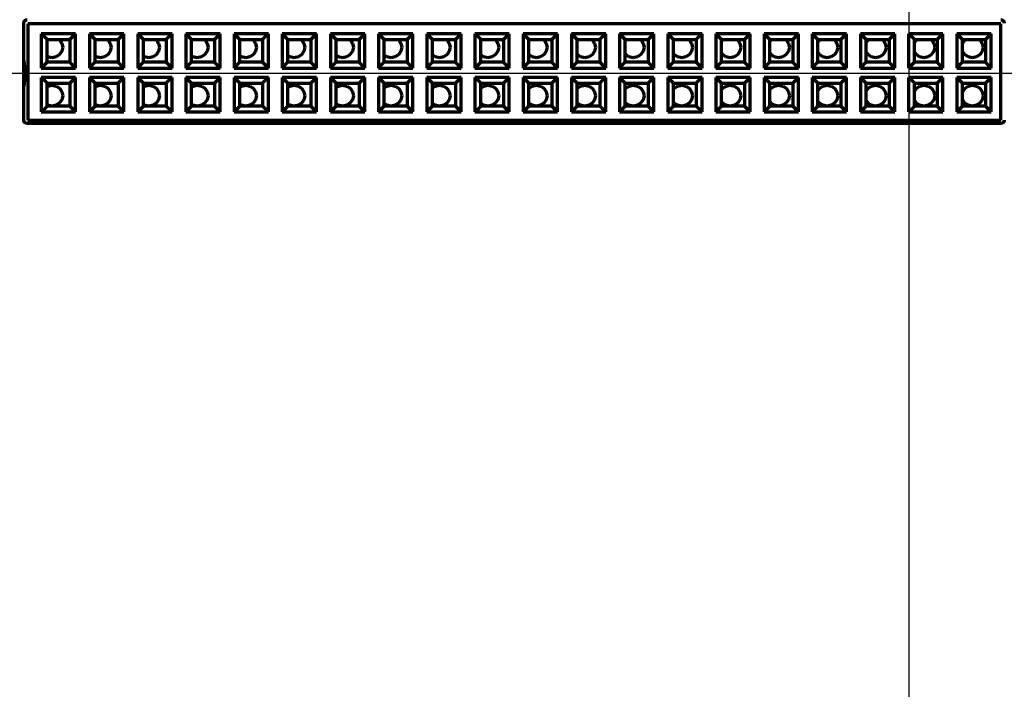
# Model space of a CAD drawing. Header units: millimetres. Extents: x 0 to 1189, y 0 to 841.
# Tile 46 of 56: x 635 to 687, y 579 to 614. Entities that reach past the tile are written whole.
import ezdxf

# ---------------------------------------------------------------- set-up
doc = ezdxf.new("R2010")
doc.units = ezdxf.units.MM
doc.header["$LTSCALE"] = 0.75
doc.layers.add('FD_Dimensions', color=7, linetype='Continuous', lineweight=35)
doc.layers.add('Visible', color=7, linetype='Continuous', lineweight=70)
doc.styles.get("Standard").update_dxf_attribs({"font": 'arial.ttf'})
doc.dimstyles.new('Dim-ISO-25', dxfattribs={"dimtxt": 3.5, "dimasz": 3.5, "dimexe": 2.1, "dimexo": 2.1, "dimgap": 1.4, "dimtad": 1, "dimzin": 12, "dimdsep": 46, "dimtxsty": 'Standard', "dimcen": 0, "dimazin": 3, "dimtp": 0.1, "dimtm": 0.1, "dimtfac": 0.714286, "dimtmove": 0, "dimatfit": 3, "dimfxl": 1, "dimtzin": 12, "dimarcsym": 0})

# ---------------------------------------------------------------- blocks, each defined once
blk = doc.blocks.new('*D25')
at = {"layer": 'Defpoints', "color": 0, "transparency": 16777216}
for p in [(639.804796, 687.8848), (463.566121, 484.8848), (639.804796, 484.8848)]:
    blk.add_point(p, dxfattribs=at)
at = {"layer": 'FD_Dimensions', "color": 0, "lineweight": -2, "transparency": 16777216}
for p, q in [((637.704796, 687.8848), (461.466121, 687.8848)), ((463.566121, 684.3848), (463.566121, 488.3848)), ((637.704796, 484.8848), (461.466121, 484.8848))]:
    blk.add_line(p, q, dxfattribs=at)
at = {"layer": 'FD_Dimensions', "color": 0, "transparency": 16777216}
for points in [[(462.982788, 684.3848), (464.149454, 684.3848), (463.566121, 687.8848)], [(462.982788, 488.3848), (464.149454, 488.3848), (463.566121, 484.8848)]]:
    blk.add_solid(points, dxfattribs=at)
at = {"layer": 'FD_Dimensions', "color": 0, "transparency": 16777216, "insert": (460.377922, 586.3848), "char_height": 3.5, "attachment_point": 5, "rotation": 90}
blk.add_mtext('203', dxfattribs=at)
blk = doc.blocks.new('*D27')
at = {"layer": 'Defpoints', "color": 0, "transparency": 16777216}
for p in [(527.013731, 610.8848), (690.184796, 610.8848), (690.184796, 561.8848)]:
    blk.add_point(p, dxfattribs=at)
at = {"layer": 'FD_Dimensions', "color": 0, "lineweight": -2, "transparency": 16777216}
for p, q in [((688.084796, 610.8848), (524.913731, 610.8848)), ((527.013731, 565.3848), (527.013731, 607.3848)), ((688.084796, 561.8848), (524.913731, 561.8848))]:
    blk.add_line(p, q, dxfattribs=at)
at = {"layer": 'FD_Dimensions', "color": 0, "transparency": 16777216}
for points in [[(526.430398, 607.3848), (527.597065, 607.3848), (527.013731, 610.8848)], [(526.430398, 565.3848), (527.597065, 565.3848), (527.013731, 561.8848)]]:
    blk.add_solid(points, dxfattribs=at)
at = {"layer": 'FD_Dimensions', "color": 0, "transparency": 16777216, "insert": (523.826726, 586.3848), "char_height": 3.5, "attachment_point": 5, "rotation": 90}
blk.add_mtext('49', dxfattribs=at)
blk = doc.blocks.new('*D28')
at = {"layer": 'Defpoints', "color": 0, "transparency": 16777216}
for p in [(632.184796, 610.8848), (690.184796, 610.8848), (690.184796, 457.95244)]:
    blk.add_point(p, dxfattribs=at)
at = {"layer": 'FD_Dimensions', "color": 0, "lineweight": -2, "transparency": 16777216}
for p, q in [((632.184796, 608.7848), (632.184796, 455.85244)), ((690.184796, 608.7848), (690.184796, 455.85244)), ((635.684796, 457.95244), (686.684796, 457.95244))]:
    blk.add_line(p, q, dxfattribs=at)
at = {"layer": 'FD_Dimensions', "color": 0, "transparency": 16777216}
for points in [[(635.684796, 458.535774), (635.684796, 457.369107), (632.184796, 457.95244)], [(686.684796, 458.535774), (686.684796, 457.369107), (690.184796, 457.95244)]]:
    blk.add_solid(points, dxfattribs=at)
at = {"layer": 'FD_Dimensions', "color": 0, "transparency": 16777216, "insert": (661.184796, 461.139446), "char_height": 3.5, "attachment_point": 5}
blk.add_mtext('58', dxfattribs=at)
blk = doc.blocks.new('*D29')
at = {"layer": 'Defpoints', "color": 0, "transparency": 16777216}
for p in [(623.804796, 629.3848), (681.804796, 629.3848), (681.804796, 447.113147)]:
    blk.add_point(p, dxfattribs=at)
at = {"layer": 'FD_Dimensions', "color": 0, "lineweight": -2, "transparency": 16777216}
for p, q in [((623.804796, 627.2848), (623.804796, 445.013147)), ((681.804796, 627.2848), (681.804796, 445.013147)), ((627.304796, 447.113147), (678.304796, 447.113147))]:
    blk.add_line(p, q, dxfattribs=at)
at = {"layer": 'FD_Dimensions', "color": 0, "transparency": 16777216}
for points in [[(627.304796, 447.69648), (627.304796, 446.529813), (623.804796, 447.113147)], [(678.304796, 447.69648), (678.304796, 446.529813), (681.804796, 447.113147)]]:
    blk.add_solid(points, dxfattribs=at)
at = {"layer": 'FD_Dimensions', "color": 0, "transparency": 16777216, "insert": (652.804796, 450.300152), "char_height": 3.5, "attachment_point": 5}
blk.add_mtext('58', dxfattribs=at)
blk = doc.blocks.new('*D30')
at = {"layer": 'Defpoints', "color": 0, "transparency": 16777216}
for p in [(507.621598, 629.3848), (681.804796, 629.3848), (681.804796, 543.3848)]:
    blk.add_point(p, dxfattribs=at)
at = {"layer": 'FD_Dimensions', "color": 0, "lineweight": -2, "transparency": 16777216}
for p, q in [((679.704796, 629.3848), (505.521598, 629.3848)), ((507.621598, 546.8848), (507.621598, 625.8848)), ((679.704796, 543.3848), (505.521598, 543.3848))]:
    blk.add_line(p, q, dxfattribs=at)
at = {"layer": 'FD_Dimensions', "color": 0, "transparency": 16777216}
for points in [[(507.038265, 625.8848), (508.204931, 625.8848), (507.621598, 629.3848)], [(507.038265, 546.8848), (508.204931, 546.8848), (507.621598, 543.3848)]]:
    blk.add_solid(points, dxfattribs=at)
at = {"layer": 'FD_Dimensions', "color": 0, "transparency": 16777216, "insert": (504.434593, 586.3848), "char_height": 3.5, "attachment_point": 5, "rotation": 90}
blk.add_mtext('86', dxfattribs=at)

msp = doc.modelspace()

# ---------------------------------------------------------------- linework, layer by layer
at = {"layer": 'Visible'}
for p, q in [((635.405, 608.445), (635.405, 613.525)), ((686.639, 613.485), (635.625, 613.485)), ((635.625, 613.485), (635.625, 608.445)), ((686.639, 608.445), (686.639, 613.485)), ((636.329, 612.972), (636.329, 611.172)), ((636.629, 612.672), (636.329, 612.972)), ((638.129, 612.972), (636.329, 612.972)), ((638.129, 612.972), (637.829, 612.672)), ((638.129, 611.172), (638.129, 612.972)), ((638.855, 612.972), (638.855, 611.172)), ((640.655, 612.972), (638.855, 612.972)), ((639.155, 612.672), (638.855, 612.972)), ((640.655, 612.972), (640.355, 612.672)), ((640.655, 611.172), (640.655, 612.972)), ((641.381, 612.972), (641.381, 611.172)), ((643.181, 612.972), (641.381, 612.972)), ((641.681, 612.672), (641.381, 612.972)), ((643.181, 612.972), (642.881, 612.672)), ((643.181, 611.172), (643.181, 612.972)), ((643.908, 612.972), (643.908, 611.172)), ((645.708, 612.972), (643.908, 612.972)), ((644.208, 612.672), (643.908, 612.972)), ((645.708, 612.972), (645.408, 612.672)), ((645.708, 611.172), (645.708, 612.972)), ((646.434, 612.972), (646.434, 611.172)), ((648.234, 612.972), (646.434, 612.972)), ((646.734, 612.672), (646.434, 612.972)), ((648.234, 612.972), (647.934, 612.672)), ((648.234, 611.172), (648.234, 612.972)), ((648.96, 612.972), (648.96, 611.172)), ((650.76, 612.972), (648.96, 612.972)), ((649.26, 612.672), (648.96, 612.972)), ((650.76, 612.972), (650.46, 612.672)), ((650.76, 611.172), (650.76, 612.972)), ((651.487, 612.972), (651.487, 611.172)), ((653.287, 612.972), (651.487, 612.972)), ((651.787, 612.672), (651.487, 612.972)), ((653.287, 612.972), (652.987, 612.672)), ((653.287, 611.172), (653.287, 612.972)), ((654.013, 612.972), (654.013, 611.172)), ((655.813, 612.972), (654.013, 612.972)), ((654.313, 612.672), (654.013, 612.972)), ((655.813, 612.972), (655.513, 612.672)), ((655.813, 611.172), (655.813, 612.972)), ((656.539, 612.972), (656.539, 611.172)), ((658.339, 612.972), (656.539, 612.972)), ((656.839, 612.672), (656.539, 612.972)), ((658.339, 612.972), (658.039, 612.672)), ((658.339, 611.172), (658.339, 612.972)), ((659.066, 612.972), (659.066, 611.172)), ((660.866, 612.972), (659.066, 612.972)), ((659.366, 612.672), (659.066, 612.972)), ((660.866, 612.972), (660.566, 612.672)), ((660.866, 611.172), (660.866, 612.972)), ((661.592, 612.972), (661.592, 611.172)), ((663.392, 612.972), (661.592, 612.972)), ((661.892, 612.672), (661.592, 612.972)), ((663.392, 612.972), (663.092, 612.672)), ((663.392, 611.172), (663.392, 612.972)), ((664.118, 612.972), (664.118, 611.172)), ((665.918, 612.972), (664.118, 612.972)), ((664.418, 612.672), (664.118, 612.972)), ((665.918, 612.972), (665.618, 612.672)), ((665.918, 611.172), (665.918, 612.972)), ((666.645, 612.972), (666.645, 611.172)), ((668.445, 612.972), (666.645, 612.972)), ((666.945, 612.672), (666.645, 612.972)), ((668.445, 612.972), (668.145, 612.672)), ((668.445, 611.172), (668.445, 612.972)), ((669.171, 612.972), (669.171, 611.172)), ((670.971, 612.972), (669.171, 612.972)), ((669.471, 612.672), (669.171, 612.972)), ((670.971, 612.972), (670.671, 612.672)), ((670.971, 611.172), (670.971, 612.972)), ((671.697, 612.972), (671.697, 611.172)), ((673.497, 612.972), (671.697, 612.972)), ((671.997, 612.672), (671.697, 612.972)), ((673.497, 612.972), (673.197, 612.672)), ((673.497, 611.172), (673.497, 612.972)), ((674.223, 612.972), (674.223, 611.172)), ((676.023, 612.972), (674.223, 612.972)), ((674.523, 612.672), (674.223, 612.972)), ((676.023, 612.972), (675.723, 612.672)), ((676.023, 611.172), (676.023, 612.972)), ((676.75, 612.972), (676.75, 611.172)), ((678.55, 612.972), (676.75, 612.972)), ((677.05, 612.672), (676.75, 612.972)), ((678.55, 612.972), (678.25, 612.672)), ((678.55, 611.172), (678.55, 612.972)), ((679.276, 612.972), (679.276, 611.172)), ((681.076, 612.972), (679.276, 612.972)), ((679.576, 612.672), (679.276, 612.972)), ((681.076, 612.972), (680.776, 612.672)), ((681.076, 611.172), (681.076, 612.972)), ((681.802, 612.972), (681.802, 611.172)), ((683.602, 612.972), (681.802, 612.972)), ((682.102, 612.672), (681.802, 612.972)), ((683.602, 612.972), (683.302, 612.672)), ((683.602, 611.172), (683.602, 612.972)), ((684.329, 612.972), (684.329, 611.172)), ((686.129, 612.972), (684.329, 612.972)), ((684.629, 612.672), (684.329, 612.972)), ((686.129, 612.972), (685.829, 612.672)), ((686.129, 611.172), (686.129, 612.972)), ((636.629, 611.472), (636.629, 612.672)), ((636.629, 612.672), (637.829, 612.672)), ((637.245, 612.672), (637.292, 612.642)), ((637.292, 612.642), (637.399, 612.461)), ((637.399, 612.461), (637.448, 612.257)), ((637.821, 612.672), (637.821, 612.671)), ((637.821, 612.671), (637.829, 612.664)), ((637.829, 612.672), (637.829, 611.472)), ((639.155, 611.472), (639.155, 612.672)), ((639.155, 612.672), (640.355, 612.672)), ((639.785, 612.672), (639.832, 612.642)), ((639.832, 612.642), (639.939, 612.461)), ((639.939, 612.461), (639.988, 612.257)), ((640.355, 612.672), (640.355, 611.472)), ((641.681, 611.472), (641.681, 612.672)), ((641.681, 612.672), (642.881, 612.672)), ((642.325, 612.672), (642.372, 612.642)), ((642.372, 612.642), (642.479, 612.461)), ((642.479, 612.461), (642.528, 612.257)), ((642.881, 612.672), (642.881, 611.472)), ((644.208, 611.472), (644.208, 612.672)), ((644.208, 612.672), (645.408, 612.672)), ((644.865, 612.672), (644.912, 612.642)), ((644.912, 612.642), (645.019, 612.461)), ((645.019, 612.461), (645.068, 612.257)), ((645.408, 612.672), (645.408, 611.472)), ((646.734, 611.472), (646.734, 612.672)), ((646.734, 612.672), (647.934, 612.672)), ((647.405, 612.672), (647.452, 612.642)), ((647.452, 612.642), (647.559, 612.461)), ((647.559, 612.461), (647.608, 612.257)), ((647.934, 612.672), (647.934, 611.472)), ((649.26, 611.472), (649.26, 612.672)), ((649.26, 612.672), (650.46, 612.672)), ((649.945, 612.672), (649.992, 612.642)), ((649.992, 612.642), (650.099, 612.461)), ((650.099, 612.461), (650.148, 612.257)), ((650.46, 612.672), (650.46, 611.472)), ((651.787, 611.472), (651.787, 612.672)), ((651.787, 612.672), (652.987, 612.672)), ((652.485, 612.672), (652.532, 612.642)), ((652.532, 612.642), (652.639, 612.461)), ((652.639, 612.461), (652.688, 612.257)), ((652.987, 612.672), (652.987, 611.472)), ((654.313, 611.472), (654.313, 612.672)), ((654.313, 612.672), (655.513, 612.672)), ((655.025, 612.672), (655.072, 612.642)), ((655.072, 612.642), (655.179, 612.461)), ((655.179, 612.461), (655.228, 612.257)), ((655.513, 612.672), (655.513, 611.472)), ((656.839, 611.472), (656.839, 612.672)), ((656.839, 612.672), (658.039, 612.672)), ((656.839, 612.666), (656.848, 612.672)), ((657.565, 612.672), (657.612, 612.642)), ((657.612, 612.642), (657.719, 612.461)), ((657.719, 612.461), (657.768, 612.257)), ((658.039, 612.672), (658.039, 611.472)), ((659.366, 611.472), (659.366, 612.672)), ((659.366, 612.672), (660.566, 612.672)), ((659.366, 612.658), (659.388, 612.672)), ((660.105, 612.672), (660.152, 612.642)), ((660.152, 612.642), (660.259, 612.461)), ((660.259, 612.461), (660.308, 612.257)), ((660.566, 612.672), (660.566, 611.472)), ((661.892, 611.472), (661.892, 612.672)), ((661.892, 612.672), (663.092, 612.672)), ((661.892, 612.642), (661.9, 612.654)), ((661.9, 612.654), (661.928, 612.672)), ((662.645, 612.672), (662.692, 612.642)), ((662.692, 612.642), (662.799, 612.461)), ((662.799, 612.461), (662.848, 612.257)), ((663.092, 612.672), (663.092, 611.472)), ((664.418, 611.472), (664.418, 612.672)), ((664.418, 612.672), (665.618, 612.672)), ((664.418, 612.621), (664.44, 612.654)), ((664.44, 612.654), (664.468, 612.672)), ((665.185, 612.672), (665.232, 612.642)), ((665.232, 612.642), (665.339, 612.461)), ((665.339, 612.461), (665.388, 612.257)), ((665.618, 612.672), (665.618, 611.472)), ((666.945, 611.472), (666.945, 612.672)), ((666.945, 612.672), (668.145, 612.672)), ((666.945, 612.6), (666.98, 612.654)), ((666.98, 612.654), (667.008, 612.672)), ((667.725, 612.672), (667.772, 612.642)), ((667.772, 612.642), (667.879, 612.461)), ((667.879, 612.461), (667.928, 612.257)), ((668.145, 612.672), (668.145, 611.472)), ((669.471, 611.472), (669.471, 612.672)), ((669.471, 612.672), (670.671, 612.672)), ((669.471, 612.579), (669.52, 612.654)), ((669.52, 612.654), (669.548, 612.672)), ((670.265, 612.672), (670.312, 612.642)), ((670.312, 612.642), (670.419, 612.461)), ((670.419, 612.461), (670.468, 612.257)), ((670.671, 612.672), (670.671, 611.472)), ((671.997, 611.472), (671.997, 612.672)), ((671.997, 612.672), (673.197, 612.672)), ((671.997, 612.558), (672.06, 612.654)), ((672.06, 612.654), (672.088, 612.672)), ((672.805, 612.672), (672.852, 612.642)), ((672.852, 612.642), (672.959, 612.461)), ((672.959, 612.461), (673.008, 612.257)), ((673.197, 612.672), (673.197, 611.472)), ((674.523, 611.472), (674.523, 612.672)), ((674.523, 612.672), (675.723, 612.672)), ((674.523, 612.537), (674.6, 612.654)), ((674.6, 612.654), (674.628, 612.672)), ((675.345, 612.672), (675.392, 612.642)), ((675.392, 612.642), (675.499, 612.461)), ((675.499, 612.461), (675.548, 612.257)), ((675.723, 612.672), (675.723, 611.472)), ((677.05, 611.472), (677.05, 612.672)), ((677.05, 612.672), (678.25, 612.672)), ((677.05, 612.516), (677.14, 612.654)), ((677.14, 612.654), (677.168, 612.672)), ((677.885, 612.672), (677.932, 612.642)), ((677.932, 612.642), (678.039, 612.461)), ((678.039, 612.461), (678.088, 612.257)), ((678.25, 612.672), (678.25, 611.472)), ((679.576, 611.472), (679.576, 612.672)), ((679.576, 612.672), (680.776, 612.672)), ((679.576, 612.495), (679.68, 612.654)), ((679.68, 612.654), (679.708, 612.672)), ((680.425, 612.672), (680.472, 612.642)), ((680.472, 612.642), (680.579, 612.461)), ((680.579, 612.461), (680.628, 612.257)), ((680.776, 612.672), (680.776, 611.472)), ((682.102, 611.472), (682.102, 612.672)), ((682.102, 612.672), (683.302, 612.672)), ((682.102, 612.449), (682.111, 612.486)), ((682.111, 612.486), (682.22, 612.654)), ((682.22, 612.654), (682.248, 612.672)), ((682.965, 612.672), (683.012, 612.642)), ((683.012, 612.642), (683.119, 612.461)), ((683.119, 612.461), (683.168, 612.257)), ((683.302, 612.672), (683.302, 611.472)), ((684.629, 611.472), (684.629, 612.672)), ((684.629, 612.672), (685.829, 612.672)), ((684.629, 612.389), (684.651, 612.486)), ((684.651, 612.486), (684.76, 612.654)), ((684.76, 612.654), (684.788, 612.672)), ((685.505, 612.672), (685.552, 612.642)), ((685.552, 612.642), (685.659, 612.461)), ((685.659, 612.461), (685.708, 612.257)), ((685.829, 612.672), (685.829, 611.472)), ((636.659, 611.76), (636.629, 611.782)), ((636.883, 611.71), (636.659, 611.76)), ((637.107, 611.76), (636.883, 611.71)), ((637.288, 611.883), (637.107, 611.76)), ((637.399, 612.052), (637.288, 611.883)), ((637.448, 612.257), (637.399, 612.052)), ((639.199, 611.76), (639.155, 611.792)), ((639.423, 611.71), (639.199, 611.76)), ((639.647, 611.76), (639.423, 611.71)), ((639.828, 611.883), (639.647, 611.76)), ((639.939, 612.052), (639.828, 611.883)), ((639.988, 612.257), (639.939, 612.052)), ((641.739, 611.76), (641.681, 611.801)), ((641.963, 611.71), (641.739, 611.76)), ((642.187, 611.76), (641.963, 611.71)), ((642.368, 611.883), (642.187, 611.76)), ((642.479, 612.052), (642.368, 611.883)), ((642.528, 612.257), (642.479, 612.052)), ((644.279, 611.76), (644.208, 611.811)), ((644.503, 611.71), (644.279, 611.76)), ((644.727, 611.76), (644.503, 611.71)), ((644.908, 611.883), (644.727, 611.76)), ((645.019, 612.052), (644.908, 611.883)), ((645.068, 612.257), (645.019, 612.052)), ((646.819, 611.76), (646.734, 611.82)), ((647.043, 611.71), (646.819, 611.76)), ((647.267, 611.76), (647.043, 611.71)), ((647.448, 611.883), (647.267, 611.76)), ((647.559, 612.052), (647.448, 611.883)), ((647.608, 612.257), (647.559, 612.052)), ((649.359, 611.76), (649.26, 611.83)), ((649.583, 611.71), (649.359, 611.76)), ((649.807, 611.76), (649.583, 611.71)), ((649.988, 611.883), (649.807, 611.76)), ((650.099, 612.052), (649.988, 611.883)), ((650.148, 612.257), (650.099, 612.052)), ((651.899, 611.76), (651.787, 611.84)), ((652.123, 611.71), (651.899, 611.76)), ((652.347, 611.76), (652.123, 611.71)), ((652.528, 611.883), (652.347, 611.76)), ((652.639, 612.052), (652.528, 611.883)), ((652.688, 612.257), (652.639, 612.052)), ((654.439, 611.76), (654.313, 611.849)), ((654.663, 611.71), (654.439, 611.76)), ((654.887, 611.76), (654.663, 611.71)), ((655.068, 611.883), (654.887, 611.76)), ((655.179, 612.052), (655.068, 611.883)), ((655.228, 612.257), (655.179, 612.052)), ((656.979, 611.76), (656.839, 611.859)), ((657.203, 611.71), (656.979, 611.76)), ((657.427, 611.76), (657.203, 611.71)), ((657.608, 611.883), (657.427, 611.76)), ((657.719, 612.052), (657.608, 611.883)), ((657.768, 612.257), (657.719, 612.052)), ((659.519, 611.76), (659.366, 611.868)), ((659.743, 611.71), (659.519, 611.76)), ((659.967, 611.76), (659.743, 611.71)), ((660.148, 611.883), (659.967, 611.76)), ((660.259, 612.052), (660.148, 611.883)), ((660.308, 612.257), (660.259, 612.052)), ((661.896, 611.875), (661.892, 611.881)), ((662.059, 611.76), (661.896, 611.875)), ((662.283, 611.71), (662.059, 611.76)), ((662.507, 611.76), (662.283, 611.71)), ((662.688, 611.883), (662.507, 611.76)), ((662.799, 612.052), (662.688, 611.883)), ((662.848, 612.257), (662.799, 612.052)), ((664.436, 611.875), (664.418, 611.901)), ((664.599, 611.76), (664.436, 611.875)), ((664.823, 611.71), (664.599, 611.76)), ((665.047, 611.76), (664.823, 611.71)), ((665.228, 611.883), (665.047, 611.76)), ((665.339, 612.052), (665.228, 611.883)), ((665.388, 612.257), (665.339, 612.052)), ((666.976, 611.875), (666.945, 611.921)), ((667.139, 611.76), (666.976, 611.875)), ((667.363, 611.71), (667.139, 611.76)), ((667.587, 611.76), (667.363, 611.71)), ((667.768, 611.883), (667.587, 611.76)), ((667.879, 612.052), (667.768, 611.883)), ((667.928, 612.257), (667.879, 612.052)), ((669.516, 611.875), (669.471, 611.941)), ((669.679, 611.76), (669.516, 611.875)), ((669.903, 611.71), (669.679, 611.76)), ((670.127, 611.76), (669.903, 611.71)), ((670.308, 611.883), (670.127, 611.76)), ((670.419, 612.052), (670.308, 611.883)), ((670.468, 612.257), (670.419, 612.052)), ((672.056, 611.875), (671.997, 611.961)), ((672.219, 611.76), (672.056, 611.875)), ((672.443, 611.71), (672.219, 611.76)), ((672.667, 611.76), (672.443, 611.71)), ((672.848, 611.883), (672.667, 611.76)), ((672.959, 612.052), (672.848, 611.883)), ((673.008, 612.257), (672.959, 612.052)), ((674.596, 611.875), (674.523, 611.981)), ((674.759, 611.76), (674.596, 611.875)), ((674.983, 611.71), (674.759, 611.76)), ((675.207, 611.76), (674.983, 611.71)), ((675.388, 611.883), (675.207, 611.76)), ((675.499, 612.052), (675.388, 611.883)), ((675.548, 612.257), (675.499, 612.052)), ((677.136, 611.875), (677.05, 612.001)), ((677.299, 611.76), (677.136, 611.875)), ((677.523, 611.71), (677.299, 611.76)), ((677.747, 611.76), (677.523, 611.71)), ((677.928, 611.883), (677.747, 611.76)), ((678.039, 612.052), (677.928, 611.883)), ((678.088, 612.257), (678.039, 612.052)), ((679.676, 611.875), (679.576, 612.021)), ((679.839, 611.76), (679.676, 611.875)), ((680.063, 611.71), (679.839, 611.76)), ((680.287, 611.76), (680.063, 611.71)), ((680.468, 611.883), (680.287, 611.76)), ((680.579, 612.052), (680.468, 611.883)), ((680.628, 612.257), (680.579, 612.052)), ((682.111, 612.029), (682.102, 612.068)), ((682.216, 611.875), (682.111, 612.029)), ((682.379, 611.76), (682.216, 611.875)), ((682.603, 611.71), (682.379, 611.76)), ((682.827, 611.76), (682.603, 611.71)), ((683.008, 611.883), (682.827, 611.76)), ((683.119, 612.052), (683.008, 611.883)), ((683.168, 612.257), (683.119, 612.052)), ((684.651, 612.029), (684.629, 612.131)), ((684.756, 611.875), (684.651, 612.029)), ((684.919, 611.76), (684.756, 611.875)), ((685.143, 611.71), (684.919, 611.76)), ((685.367, 611.76), (685.143, 611.71)), ((685.548, 611.883), (685.367, 611.76)), ((685.659, 612.052), (685.548, 611.883)), ((685.708, 612.257), (685.659, 612.052)), ((636.329, 611.172), (636.629, 611.472)), ((637.829, 611.472), (636.629, 611.472)), ((638.129, 611.172), (637.829, 611.472)), ((638.855, 611.172), (639.155, 611.472)), ((640.355, 611.472), (639.155, 611.472)), ((640.655, 611.172), (640.355, 611.472)), ((641.381, 611.172), (641.681, 611.472)), ((642.881, 611.472), (641.681, 611.472)), ((643.181, 611.172), (642.881, 611.472)), ((643.908, 611.172), (644.208, 611.472)), ((645.408, 611.472), (644.208, 611.472)), ((645.708, 611.172), (645.408, 611.472)), ((646.434, 611.172), (646.734, 611.472)), ((647.934, 611.472), (646.734, 611.472)), ((648.234, 611.172), (647.934, 611.472)), ((648.96, 611.172), (649.26, 611.472)), ((650.46, 611.472), (649.26, 611.472)), ((650.76, 611.172), (650.46, 611.472)), ((651.487, 611.172), (651.787, 611.472)), ((652.987, 611.472), (651.787, 611.472)), ((653.287, 611.172), (652.987, 611.472)), ((654.013, 611.172), (654.313, 611.472)), ((655.513, 611.472), (654.313, 611.472)), ((655.813, 611.172), (655.513, 611.472)), ((656.539, 611.172), (656.839, 611.472)), ((658.039, 611.472), (656.839, 611.472)), ((658.339, 611.172), (658.039, 611.472)), ((659.066, 611.172), (659.366, 611.472)), ((660.566, 611.472), (659.366, 611.472)), ((660.866, 611.172), (660.566, 611.472)), ((661.592, 611.172), (661.892, 611.472)), ((663.092, 611.472), (661.892, 611.472)), ((663.392, 611.172), (663.092, 611.472)), ((664.118, 611.172), (664.418, 611.472)), ((665.618, 611.472), (664.418, 611.472)), ((665.918, 611.172), (665.618, 611.472)), ((666.645, 611.172), (666.945, 611.472)), ((668.145, 611.472), (666.945, 611.472)), ((668.445, 611.172), (668.145, 611.472)), ((669.171, 611.172), (669.471, 611.472)), ((670.671, 611.472), (669.471, 611.472)), ((670.971, 611.172), (670.671, 611.472)), ((671.697, 611.172), (671.997, 611.472)), ((673.197, 611.472), (671.997, 611.472)), ((673.497, 611.172), (673.197, 611.472)), ((674.223, 611.172), (674.523, 611.472)), ((675.723, 611.472), (674.523, 611.472)), ((676.023, 611.172), (675.723, 611.472)), ((676.75, 611.172), (677.05, 611.472)), ((678.25, 611.472), (677.05, 611.472)), ((678.55, 611.172), (678.25, 611.472)), ((679.276, 611.172), (679.576, 611.472)), ((680.776, 611.472), (679.576, 611.472)), ((681.076, 611.172), (680.776, 611.472)), ((681.802, 611.172), (682.102, 611.472)), ((683.302, 611.472), (682.102, 611.472)), ((683.602, 611.172), (683.302, 611.472)), ((684.329, 611.172), (684.629, 611.472)), ((685.829, 611.472), (684.629, 611.472)), ((686.129, 611.172), (685.829, 611.472)), ((636.329, 611.172), (638.129, 611.172)), ((638.855, 611.172), (640.655, 611.172)), ((641.381, 611.172), (643.181, 611.172)), ((643.908, 611.172), (645.708, 611.172)), ((646.434, 611.172), (648.234, 611.172)), ((648.96, 611.172), (650.76, 611.172)), ((651.487, 611.172), (653.287, 611.172)), ((654.013, 611.172), (655.813, 611.172)), ((656.539, 611.172), (658.339, 611.172)), ((659.066, 611.172), (660.866, 611.172)), ((661.592, 611.172), (663.392, 611.172)), ((664.118, 611.172), (665.918, 611.172)), ((666.645, 611.172), (668.445, 611.172)), ((669.171, 611.172), (670.971, 611.172)), ((671.697, 611.172), (673.497, 611.172)), ((674.223, 611.172), (676.023, 611.172)), ((676.75, 611.172), (678.55, 611.172)), ((679.276, 611.172), (681.076, 611.172)), ((681.802, 611.172), (683.602, 611.172)), ((684.329, 611.172), (686.129, 611.172)), ((636.329, 610.672), (636.329, 608.872)), ((638.129, 610.672), (636.329, 610.672)), ((636.629, 610.372), (636.329, 610.672)), ((636.629, 609.172), (636.629, 610.372)), ((636.629, 610.372), (637.829, 610.372)), ((636.629, 610.198), (636.667, 610.223)), ((636.667, 610.223), (636.885, 610.275)), ((636.885, 610.275), (637.109, 610.223)), ((637.109, 610.223), (637.119, 610.213)), ((637.119, 610.213), (637.292, 610.102)), ((638.129, 610.672), (637.829, 610.372)), ((637.829, 610.372), (637.829, 609.172)), ((638.129, 608.872), (638.129, 610.672)), ((638.855, 610.672), (638.855, 608.872)), ((640.655, 610.672), (638.855, 610.672)), ((639.155, 610.372), (638.855, 610.672)), ((639.155, 609.172), (639.155, 610.372)), ((639.155, 610.372), (640.355, 610.372)), ((639.155, 610.189), (639.207, 610.223)), ((639.207, 610.223), (639.425, 610.275)), ((639.425, 610.275), (639.649, 610.223)), ((639.649, 610.223), (639.659, 610.213)), ((639.659, 610.213), (639.832, 610.102)), ((640.655, 610.672), (640.355, 610.372)), ((640.355, 610.372), (640.355, 609.172)), ((640.655, 608.872), (640.655, 610.672)), ((641.381, 610.672), (641.381, 608.872)), ((643.181, 610.672), (641.381, 610.672)), ((641.681, 610.372), (641.381, 610.672)), ((641.681, 609.172), (641.681, 610.372)), ((641.681, 610.372), (642.881, 610.372)), ((641.681, 610.18), (641.747, 610.223)), ((641.747, 610.223), (641.965, 610.275)), ((641.965, 610.275), (642.189, 610.223)), ((642.189, 610.223), (642.199, 610.213)), ((642.199, 610.213), (642.372, 610.102)), ((643.181, 610.672), (642.881, 610.372)), ((642.881, 610.372), (642.881, 609.172)), ((643.181, 608.872), (643.181, 610.672)), ((643.908, 610.672), (643.908, 608.872)), ((645.708, 610.672), (643.908, 610.672)), ((644.208, 610.372), (643.908, 610.672)), ((644.208, 609.172), (644.208, 610.372)), ((644.208, 610.372), (645.408, 610.372)), ((644.208, 610.171), (644.287, 610.223)), ((644.287, 610.223), (644.505, 610.275)), ((644.505, 610.275), (644.729, 610.223)), ((644.729, 610.223), (644.739, 610.213)), ((644.739, 610.213), (644.912, 610.102)), ((645.708, 610.672), (645.408, 610.372)), ((645.408, 610.372), (645.408, 609.172)), ((645.708, 608.872), (645.708, 610.672)), ((646.434, 610.672), (646.434, 608.872)), ((648.234, 610.672), (646.434, 610.672)), ((646.734, 610.372), (646.434, 610.672)), ((646.734, 609.172), (646.734, 610.372)), ((646.734, 610.372), (647.934, 610.372)), ((646.734, 610.162), (646.827, 610.223)), ((646.827, 610.223), (647.045, 610.275)), ((647.045, 610.275), (647.269, 610.223)), ((647.269, 610.223), (647.279, 610.213)), ((647.279, 610.213), (647.452, 610.102)), ((648.234, 610.672), (647.934, 610.372)), ((647.934, 610.372), (647.934, 609.172)), ((648.234, 608.872), (648.234, 610.672)), ((648.96, 610.672), (648.96, 608.872)), ((650.76, 610.672), (648.96, 610.672)), ((649.26, 610.372), (648.96, 610.672)), ((649.26, 609.172), (649.26, 610.372)), ((649.26, 610.372), (650.46, 610.372)), ((649.26, 610.153), (649.367, 610.223)), ((649.367, 610.223), (649.585, 610.275)), ((649.585, 610.275), (649.809, 610.223)), ((649.809, 610.223), (649.819, 610.213)), ((649.819, 610.213), (649.992, 610.102)), ((650.76, 610.672), (650.46, 610.372)), ((650.46, 610.372), (650.46, 609.172)), ((650.76, 608.872), (650.76, 610.672)), ((651.487, 610.672), (651.487, 608.872)), ((653.287, 610.672), (651.487, 610.672)), ((651.787, 610.372), (651.487, 610.672)), ((651.787, 609.172), (651.787, 610.372)), ((651.787, 610.372), (652.987, 610.372)), ((651.787, 610.144), (651.907, 610.223)), ((651.907, 610.223), (652.125, 610.275)), ((652.125, 610.275), (652.349, 610.223)), ((652.349, 610.223), (652.359, 610.213)), ((652.359, 610.213), (652.532, 610.102)), ((653.287, 610.672), (652.987, 610.372)), ((652.987, 610.372), (652.987, 609.172)), ((653.287, 608.872), (653.287, 610.672)), ((654.013, 610.672), (654.013, 608.872)), ((655.813, 610.672), (654.013, 610.672)), ((654.313, 610.372), (654.013, 610.672)), ((654.313, 609.172), (654.313, 610.372)), ((654.313, 610.372), (655.513, 610.372)), ((654.313, 610.135), (654.447, 610.223)), ((654.447, 610.223), (654.665, 610.275)), ((654.665, 610.275), (654.889, 610.223)), ((654.889, 610.223), (654.899, 610.213)), ((654.899, 610.213), (655.072, 610.102)), ((655.813, 610.672), (655.513, 610.372)), ((655.513, 610.372), (655.513, 609.172)), ((655.813, 608.872), (655.813, 610.672)), ((656.539, 610.672), (656.539, 608.872)), ((658.339, 610.672), (656.539, 610.672)), ((656.839, 610.372), (656.539, 610.672)), ((656.839, 609.172), (656.839, 610.372)), ((656.839, 610.372), (658.039, 610.372)), ((656.839, 610.126), (656.987, 610.223)), ((656.987, 610.223), (657.205, 610.275)), ((657.205, 610.275), (657.429, 610.223)), ((657.429, 610.223), (657.439, 610.213)), ((657.439, 610.213), (657.612, 610.102)), ((658.339, 610.672), (658.039, 610.372)), ((658.039, 610.372), (658.039, 609.172)), ((658.339, 608.872), (658.339, 610.672)), ((659.066, 610.672), (659.066, 608.872)), ((660.866, 610.672), (659.066, 610.672)), ((659.366, 610.372), (659.066, 610.672)), ((659.366, 609.172), (659.366, 610.372)), ((659.366, 610.372), (660.566, 610.372)), ((659.366, 610.118), (659.527, 610.223)), ((659.527, 610.223), (659.745, 610.275)), ((659.745, 610.275), (659.969, 610.223)), ((659.969, 610.223), (659.979, 610.213)), ((659.979, 610.213), (660.152, 610.102)), ((660.866, 610.672), (660.566, 610.372)), ((660.566, 610.372), (660.566, 609.172)), ((660.866, 608.872), (660.866, 610.672)), ((661.592, 610.672), (661.592, 608.872)), ((663.392, 610.672), (661.592, 610.672)), ((661.892, 610.372), (661.592, 610.672)), ((661.892, 609.172), (661.892, 610.372)), ((661.892, 610.372), (663.092, 610.372)), ((661.9, 610.114), (662.067, 610.223)), ((662.067, 610.223), (662.285, 610.275)), ((662.285, 610.275), (662.509, 610.223)), ((662.509, 610.223), (662.519, 610.213)), ((662.519, 610.213), (662.692, 610.102)), ((663.392, 610.672), (663.092, 610.372)), ((663.092, 610.372), (663.092, 609.172)), ((663.392, 608.872), (663.392, 610.672)), ((664.118, 610.672), (664.118, 608.872)), ((665.918, 610.672), (664.118, 610.672)), ((664.418, 610.372), (664.118, 610.672)), ((664.418, 609.172), (664.418, 610.372)), ((664.418, 610.372), (665.618, 610.372)), ((664.44, 610.114), (664.607, 610.223)), ((664.607, 610.223), (664.825, 610.275)), ((664.825, 610.275), (665.049, 610.223)), ((665.049, 610.223), (665.059, 610.213)), ((665.059, 610.213), (665.232, 610.102)), ((665.918, 610.672), (665.618, 610.372)), ((665.618, 610.372), (665.618, 609.172)), ((665.918, 608.872), (665.918, 610.672)), ((666.645, 610.672), (666.645, 608.872)), ((668.445, 610.672), (666.645, 610.672)), ((666.945, 610.372), (666.645, 610.672)), ((666.945, 609.172), (666.945, 610.372)), ((666.945, 610.372), (668.145, 610.372)), ((666.98, 610.114), (667.147, 610.223)), ((667.147, 610.223), (667.365, 610.275)), ((667.365, 610.275), (667.589, 610.223)), ((667.589, 610.223), (667.599, 610.213)), ((667.599, 610.213), (667.772, 610.102)), ((668.445, 610.672), (668.145, 610.372)), ((668.145, 610.372), (668.145, 609.172)), ((668.445, 608.872), (668.445, 610.672)), ((669.171, 610.672), (669.171, 608.872)), ((670.971, 610.672), (669.171, 610.672)), ((669.471, 610.372), (669.171, 610.672)), ((669.471, 609.172), (669.471, 610.372)), ((669.471, 610.372), (670.671, 610.372)), ((669.52, 610.114), (669.687, 610.223)), ((669.687, 610.223), (669.905, 610.275)), ((669.905, 610.275), (670.129, 610.223)), ((670.129, 610.223), (670.139, 610.213)), ((670.139, 610.213), (670.312, 610.102)), ((670.971, 610.672), (670.671, 610.372)), ((670.671, 610.372), (670.671, 609.172)), ((670.971, 608.872), (670.971, 610.672)), ((671.697, 610.672), (671.697, 608.872)), ((673.497, 610.672), (671.697, 610.672)), ((671.997, 610.372), (671.697, 610.672)), ((671.997, 609.172), (671.997, 610.372)), ((671.997, 610.372), (673.197, 610.372)), ((672.06, 610.114), (672.227, 610.223)), ((672.227, 610.223), (672.445, 610.275)), ((672.445, 610.275), (672.669, 610.223)), ((672.669, 610.223), (672.679, 610.213)), ((672.679, 610.213), (672.852, 610.102)), ((673.497, 610.672), (673.197, 610.372)), ((673.197, 610.372), (673.197, 609.172)), ((673.497, 608.872), (673.497, 610.672)), ((674.223, 610.672), (674.223, 608.872)), ((676.023, 610.672), (674.223, 610.672)), ((674.523, 610.372), (674.223, 610.672)), ((674.523, 609.172), (674.523, 610.372)), ((674.523, 610.372), (675.723, 610.372)), ((674.6, 610.114), (674.767, 610.223)), ((674.767, 610.223), (674.985, 610.275)), ((674.985, 610.275), (675.209, 610.223)), ((675.209, 610.223), (675.219, 610.213)), ((675.219, 610.213), (675.392, 610.102)), ((676.023, 610.672), (675.723, 610.372)), ((675.723, 610.372), (675.723, 609.172)), ((676.023, 608.872), (676.023, 610.672)), ((676.75, 610.672), (676.75, 608.872)), ((678.55, 610.672), (676.75, 610.672)), ((677.05, 610.372), (676.75, 610.672)), ((677.05, 609.172), (677.05, 610.372)), ((677.05, 610.372), (678.25, 610.372)), ((677.14, 610.114), (677.307, 610.223)), ((677.307, 610.223), (677.525, 610.275)), ((677.525, 610.275), (677.749, 610.223)), ((677.749, 610.223), (677.759, 610.213)), ((677.759, 610.213), (677.932, 610.102)), ((678.55, 610.672), (678.25, 610.372)), ((678.25, 610.372), (678.25, 609.172)), ((678.55, 608.872), (678.55, 610.672)), ((679.276, 610.672), (679.276, 608.872)), ((681.076, 610.672), (679.276, 610.672)), ((679.576, 610.372), (679.276, 610.672)), ((679.576, 609.172), (679.576, 610.372)), ((679.576, 610.372), (680.776, 610.372)), ((679.68, 610.114), (679.847, 610.223)), ((679.847, 610.223), (680.065, 610.275)), ((680.065, 610.275), (680.289, 610.223)), ((680.289, 610.223), (680.299, 610.213)), ((680.299, 610.213), (680.472, 610.102)), ((681.076, 610.672), (680.776, 610.372)), ((680.776, 610.372), (680.776, 609.172)), ((681.076, 608.872), (681.076, 610.672)), ((681.802, 610.672), (681.802, 608.872)), ((683.602, 610.672), (681.802, 610.672)), ((682.102, 610.372), (681.802, 610.672)), ((682.102, 609.172), (682.102, 610.372)), ((682.102, 610.372), (683.302, 610.372)), ((682.22, 610.114), (682.387, 610.223)), ((682.387, 610.223), (682.605, 610.275)), ((682.605, 610.275), (682.829, 610.223)), ((682.829, 610.223), (682.839, 610.213)), ((682.839, 610.213), (683.012, 610.102)), ((683.602, 610.672), (683.302, 610.372)), ((683.302, 610.372), (683.302, 609.172)), ((683.602, 608.872), (683.602, 610.672)), ((684.329, 610.672), (684.329, 608.872)), ((686.129, 610.672), (684.329, 610.672)), ((684.629, 610.372), (684.329, 610.672)), ((684.629, 609.172), (684.629, 610.372)), ((684.629, 610.372), (685.829, 610.372)), ((684.76, 610.114), (684.927, 610.223)), ((684.927, 610.223), (685.145, 610.275)), ((685.145, 610.275), (685.369, 610.223)), ((685.369, 610.223), (685.379, 610.213)), ((685.379, 610.213), (685.552, 610.102)), ((686.129, 610.672), (685.829, 610.372)), ((685.829, 610.372), (685.829, 609.172)), ((686.129, 608.872), (686.129, 610.672)), ((637.292, 610.102), (637.399, 609.921)), ((637.399, 609.921), (637.448, 609.717)), ((637.448, 609.717), (637.399, 609.512)), ((639.832, 610.102), (639.939, 609.921)), ((639.939, 609.921), (639.988, 609.717)), ((639.988, 609.717), (639.939, 609.512)), ((642.372, 610.102), (642.479, 609.921)), ((642.479, 609.921), (642.528, 609.717)), ((642.528, 609.717), (642.479, 609.512)), ((644.912, 610.102), (645.019, 609.921)), ((645.019, 609.921), (645.068, 609.717)), ((645.068, 609.717), (645.019, 609.512)), ((647.452, 610.102), (647.559, 609.921)), ((647.559, 609.921), (647.608, 609.717)), ((647.608, 609.717), (647.559, 609.512)), ((649.992, 610.102), (650.099, 609.921)), ((650.099, 609.921), (650.148, 609.717)), ((650.148, 609.717), (650.099, 609.512)), ((652.532, 610.102), (652.639, 609.921)), ((652.639, 609.921), (652.688, 609.717)), ((652.688, 609.717), (652.639, 609.512)), ((655.072, 610.102), (655.179, 609.921)), ((655.179, 609.921), (655.228, 609.717)), ((655.228, 609.717), (655.179, 609.512)), ((657.612, 610.102), (657.719, 609.921)), ((657.719, 609.921), (657.768, 609.717)), ((657.768, 609.717), (657.719, 609.512)), ((660.152, 610.102), (660.259, 609.921)), ((660.259, 609.921), (660.308, 609.717)), ((660.308, 609.717), (660.259, 609.512)), ((661.892, 610.102), (661.9, 610.114)), ((662.692, 610.102), (662.799, 609.921)), ((662.799, 609.921), (662.848, 609.717)), ((662.848, 609.717), (662.799, 609.512)), ((664.418, 610.081), (664.44, 610.114)), ((665.232, 610.102), (665.339, 609.921)), ((665.339, 609.921), (665.388, 609.717)), ((665.388, 609.717), (665.339, 609.512)), ((666.945, 610.06), (666.98, 610.114)), ((667.772, 610.102), (667.879, 609.921)), ((667.879, 609.921), (667.928, 609.717)), ((667.928, 609.717), (667.879, 609.512)), ((669.471, 610.039), (669.52, 610.114)), ((670.312, 610.102), (670.419, 609.921)), ((670.419, 609.921), (670.468, 609.717)), ((670.468, 609.717), (670.419, 609.512)), ((671.997, 610.018), (672.06, 610.114)), ((672.852, 610.102), (672.959, 609.921)), ((672.959, 609.921), (673.008, 609.717)), ((673.008, 609.717), (672.959, 609.512)), ((674.523, 609.997), (674.6, 610.114)), ((675.392, 610.102), (675.499, 609.921)), ((675.499, 609.921), (675.548, 609.717)), ((675.548, 609.717), (675.499, 609.512)), ((677.05, 609.976), (677.14, 610.114)), ((677.932, 610.102), (678.039, 609.921)), ((678.039, 609.921), (678.088, 609.717)), ((678.088, 609.717), (678.039, 609.512)), ((679.576, 609.955), (679.68, 610.114)), ((680.472, 610.102), (680.579, 609.921)), ((680.579, 609.921), (680.628, 609.717)), ((680.628, 609.717), (680.579, 609.512)), ((682.102, 609.909), (682.111, 609.946)), ((682.111, 609.946), (682.22, 610.114)), ((683.012, 610.102), (683.119, 609.921)), ((683.119, 609.921), (683.168, 609.717)), ((683.168, 609.717), (683.119, 609.512)), ((684.629, 609.849), (684.651, 609.946)), ((684.651, 609.946), (684.76, 610.114)), ((685.552, 610.102), (685.659, 609.921)), ((685.659, 609.921), (685.708, 609.717)), ((685.708, 609.717), (685.659, 609.512)), ((636.329, 608.872), (636.629, 609.172)), ((636.659, 609.22), (636.629, 609.242)), ((637.829, 609.172), (636.629, 609.172)), ((636.872, 609.172), (636.659, 609.22)), ((637.107, 609.22), (636.894, 609.172)), ((637.288, 609.343), (637.107, 609.22)), ((637.399, 609.512), (637.288, 609.343)), ((637.829, 609.177), (637.811, 609.177)), ((637.811, 609.177), (637.811, 609.172)), ((638.129, 608.872), (637.829, 609.172)), ((638.855, 608.872), (639.155, 609.172)), ((639.199, 609.22), (639.155, 609.252)), ((640.355, 609.172), (639.155, 609.172)), ((639.412, 609.172), (639.199, 609.22)), ((639.647, 609.22), (639.434, 609.172)), ((639.828, 609.343), (639.647, 609.22)), ((639.939, 609.512), (639.828, 609.343)), ((640.655, 608.872), (640.355, 609.172)), ((641.381, 608.872), (641.681, 609.172)), ((641.739, 609.22), (641.681, 609.261)), ((642.881, 609.172), (641.681, 609.172)), ((641.952, 609.172), (641.739, 609.22)), ((642.187, 609.22), (641.974, 609.172)), ((642.368, 609.343), (642.187, 609.22)), ((642.479, 609.512), (642.368, 609.343)), ((643.181, 608.872), (642.881, 609.172)), ((643.908, 608.872), (644.208, 609.172)), ((644.279, 609.22), (644.208, 609.271)), ((645.408, 609.172), (644.208, 609.172)), ((644.492, 609.172), (644.279, 609.22)), ((644.727, 609.22), (644.514, 609.172)), ((644.908, 609.343), (644.727, 609.22)), ((645.019, 609.512), (644.908, 609.343)), ((645.708, 608.872), (645.408, 609.172)), ((646.434, 608.872), (646.734, 609.172)), ((646.819, 609.22), (646.734, 609.28)), ((647.934, 609.172), (646.734, 609.172)), ((647.032, 609.172), (646.819, 609.22)), ((647.267, 609.22), (647.054, 609.172)), ((647.448, 609.343), (647.267, 609.22)), ((647.559, 609.512), (647.448, 609.343)), ((648.234, 608.872), (647.934, 609.172)), ((648.96, 608.872), (649.26, 609.172)), ((649.359, 609.22), (649.26, 609.29)), ((650.46, 609.172), (649.26, 609.172)), ((649.572, 609.172), (649.359, 609.22)), ((649.807, 609.22), (649.594, 609.172)), ((649.988, 609.343), (649.807, 609.22)), ((650.099, 609.512), (649.988, 609.343)), ((650.76, 608.872), (650.46, 609.172)), ((651.487, 608.872), (651.787, 609.172)), ((651.899, 609.22), (651.787, 609.3)), ((652.987, 609.172), (651.787, 609.172)), ((652.112, 609.172), (651.899, 609.22)), ((652.347, 609.22), (652.134, 609.172)), ((652.528, 609.343), (652.347, 609.22)), ((652.639, 609.512), (652.528, 609.343)), ((653.287, 608.872), (652.987, 609.172)), ((654.013, 608.872), (654.313, 609.172)), ((654.439, 609.22), (654.313, 609.309)), ((655.513, 609.172), (654.313, 609.172)), ((654.652, 609.172), (654.439, 609.22)), ((654.887, 609.22), (654.674, 609.172)), ((655.068, 609.343), (654.887, 609.22)), ((655.179, 609.512), (655.068, 609.343)), ((655.813, 608.872), (655.513, 609.172)), ((656.539, 608.872), (656.839, 609.172)), ((656.979, 609.22), (656.839, 609.319)), ((658.039, 609.172), (656.839, 609.172)), ((657.192, 609.172), (656.979, 609.22)), ((657.427, 609.22), (657.214, 609.172)), ((657.608, 609.343), (657.427, 609.22)), ((657.719, 609.512), (657.608, 609.343)), ((658.339, 608.872), (658.039, 609.172)), ((659.066, 608.872), (659.366, 609.172)), ((659.519, 609.22), (659.366, 609.328)), ((660.566, 609.172), (659.366, 609.172)), ((659.732, 609.172), (659.519, 609.22)), ((659.967, 609.22), (659.754, 609.172)), ((660.148, 609.343), (659.967, 609.22)), ((660.259, 609.512), (660.148, 609.343)), ((660.866, 608.872), (660.566, 609.172)), ((661.592, 608.872), (661.892, 609.172)), ((661.896, 609.335), (661.892, 609.341)), ((663.092, 609.172), (661.892, 609.172)), ((662.059, 609.22), (661.896, 609.335)), ((662.272, 609.172), (662.059, 609.22)), ((662.507, 609.22), (662.294, 609.172)), ((662.688, 609.343), (662.507, 609.22)), ((662.799, 609.512), (662.688, 609.343)), ((663.392, 608.872), (663.092, 609.172)), ((664.118, 608.872), (664.418, 609.172)), ((664.436, 609.335), (664.418, 609.361)), ((665.618, 609.172), (664.418, 609.172)), ((664.599, 609.22), (664.436, 609.335)), ((664.812, 609.172), (664.599, 609.22)), ((665.047, 609.22), (664.834, 609.172)), ((665.228, 609.343), (665.047, 609.22)), ((665.339, 609.512), (665.228, 609.343)), ((665.918, 608.872), (665.618, 609.172)), ((666.645, 608.872), (666.945, 609.172)), ((666.976, 609.335), (666.945, 609.381)), ((668.145, 609.172), (666.945, 609.172)), ((667.139, 609.22), (666.976, 609.335)), ((667.352, 609.172), (667.139, 609.22)), ((667.587, 609.22), (667.374, 609.172)), ((667.768, 609.343), (667.587, 609.22)), ((667.879, 609.512), (667.768, 609.343)), ((668.445, 608.872), (668.145, 609.172)), ((669.171, 608.872), (669.471, 609.172)), ((669.516, 609.335), (669.471, 609.401)), ((670.671, 609.172), (669.471, 609.172)), ((669.679, 609.22), (669.516, 609.335)), ((669.892, 609.172), (669.679, 609.22)), ((670.127, 609.22), (669.914, 609.172)), ((670.308, 609.343), (670.127, 609.22)), ((670.419, 609.512), (670.308, 609.343)), ((670.971, 608.872), (670.671, 609.172)), ((671.697, 608.872), (671.997, 609.172)), ((672.056, 609.335), (671.997, 609.421)), ((673.197, 609.172), (671.997, 609.172)), ((672.219, 609.22), (672.056, 609.335)), ((672.432, 609.172), (672.219, 609.22)), ((672.667, 609.22), (672.454, 609.172)), ((672.848, 609.343), (672.667, 609.22)), ((672.959, 609.512), (672.848, 609.343)), ((673.497, 608.872), (673.197, 609.172)), ((674.223, 608.872), (674.523, 609.172)), ((674.596, 609.335), (674.523, 609.441)), ((675.723, 609.172), (674.523, 609.172)), ((674.759, 609.22), (674.596, 609.335)), ((674.972, 609.172), (674.759, 609.22)), ((675.207, 609.22), (674.994, 609.172)), ((675.388, 609.343), (675.207, 609.22)), ((675.499, 609.512), (675.388, 609.343)), ((676.023, 608.872), (675.723, 609.172)), ((676.75, 608.872), (677.05, 609.172)), ((677.136, 609.335), (677.05, 609.461)), ((678.25, 609.172), (677.05, 609.172)), ((677.299, 609.22), (677.136, 609.335)), ((677.512, 609.172), (677.299, 609.22)), ((677.747, 609.22), (677.534, 609.172)), ((677.928, 609.343), (677.747, 609.22)), ((678.039, 609.512), (677.928, 609.343)), ((678.55, 608.872), (678.25, 609.172)), ((679.276, 608.872), (679.576, 609.172)), ((679.676, 609.335), (679.576, 609.481)), ((680.776, 609.172), (679.576, 609.172)), ((679.839, 609.22), (679.676, 609.335)), ((680.052, 609.172), (679.839, 609.22)), ((680.287, 609.22), (680.074, 609.172)), ((680.468, 609.343), (680.287, 609.22)), ((680.579, 609.512), (680.468, 609.343)), ((681.076, 608.872), (680.776, 609.172)), ((681.802, 608.872), (682.102, 609.172)), ((682.111, 609.489), (682.102, 609.528)), ((683.302, 609.172), (682.102, 609.172)), ((682.216, 609.335), (682.111, 609.489)), ((682.379, 609.22), (682.216, 609.335)), ((682.592, 609.172), (682.379, 609.22)), ((682.827, 609.22), (682.614, 609.172)), ((683.008, 609.343), (682.827, 609.22)), ((683.119, 609.512), (683.008, 609.343)), ((683.602, 608.872), (683.302, 609.172)), ((684.329, 608.872), (684.629, 609.172)), ((684.651, 609.489), (684.629, 609.591)), ((685.829, 609.172), (684.629, 609.172)), ((684.756, 609.335), (684.651, 609.489)), ((684.919, 609.22), (684.756, 609.335)), ((685.132, 609.172), (684.919, 609.22)), ((685.367, 609.22), (685.154, 609.172)), ((685.548, 609.343), (685.367, 609.22)), ((685.659, 609.512), (685.548, 609.343)), ((686.129, 608.872), (685.829, 609.172)), ((636.329, 608.872), (638.129, 608.872)), ((638.855, 608.872), (640.655, 608.872)), ((641.381, 608.872), (643.181, 608.872)), ((643.908, 608.872), (645.708, 608.872)), ((646.434, 608.872), (648.234, 608.872)), ((648.96, 608.872), (650.76, 608.872)), ((651.487, 608.872), (653.287, 608.872)), ((654.013, 608.872), (655.813, 608.872)), ((656.539, 608.872), (658.339, 608.872)), ((659.066, 608.872), (660.866, 608.872)), ((661.592, 608.872), (663.392, 608.872)), ((664.118, 608.872), (665.918, 608.872)), ((666.645, 608.872), (668.445, 608.872)), ((669.171, 608.872), (670.971, 608.872)), ((671.697, 608.872), (673.497, 608.872)), ((674.223, 608.872), (676.023, 608.872)), ((676.75, 608.872), (678.55, 608.872)), ((679.276, 608.872), (681.076, 608.872)), ((681.802, 608.872), (683.602, 608.872)), ((684.329, 608.872), (686.129, 608.872)), ((686.639, 608.265), (635.585, 608.265)), ((635.625, 608.445), (686.639, 608.445))]:
    msp.add_line(p, q, dxfattribs=at)
at = {"layer": 'Visible', "extrusion": (0, 0, -1)}
for centre, start, end in [((-635.585, 613.525), 0, 90), ((-686.639, 613.525), 90, 180), ((-635.585, 608.445), 270, 0), ((-686.639, 608.445), 180, 270)]:
    msp.add_arc(centre, 0.18, start, end, dxfattribs=at)
at = {"layer": 'Visible'}
msp.add_arc((632.185, 610.885), 3.3, 347.3556, 12.6444, dxfattribs=at)

# ---------------------------------------------------------------- dimensions: what is measured, and where the dimension line sits
at = {"layer": 'FD_Dimensions'}
for base, p1, p2, picture, middle in [((463.566, 484.885), (639.805, 687.885), (639.805, 484.885), '*D25', (460.378, 586.385)), ((507.622, 629.385), (681.805, 543.385), (681.805, 629.385), '*D30', (504.435, 586.385)), ((527.014, 610.885), (690.185, 561.885), (690.185, 610.885), '*D27', (523.827, 586.385))]:
    dim = msp.add_linear_dim(base=base, p1=p1, p2=p2, angle=90, dimstyle='Dim-ISO-25', override={"dimlfac": 1, "dimclrd": 0, "dimclre": 0}, dxfattribs=at)
    dim.commit()
    dim.dimension.update_dxf_attribs({"geometry": picture, "text_midpoint": middle})
for base, p1, p2, picture, middle in [((681.805, 447.113), (623.805, 629.385), (681.805, 629.385), '*D29', (652.805, 447.113)), ((690.185, 457.952), (632.185, 610.885), (690.185, 610.885), '*D28', (661.185, 457.952))]:
    dim = msp.add_linear_dim(base=base, p1=p1, p2=p2, dimstyle='Dim-ISO-25', override={"dimlfac": 1}, dxfattribs=at)
    dim.commit()
    dim.dimension.update_dxf_attribs({"geometry": picture, "text_midpoint": middle, "dimtype": 160})

doc.saveas('drawing.dxf')
